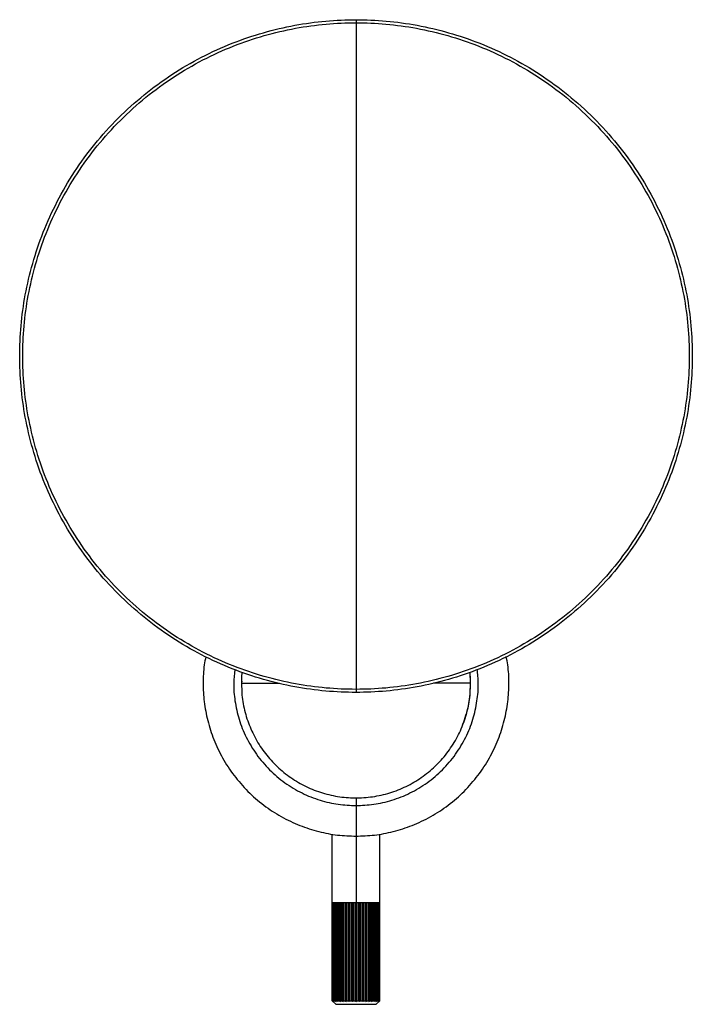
# Paper-space layout '_Posterior' of a CAD drawing. Header units: millimetres. Extents: x -811 to -591, y -189 to 133.
import ezdxf

# ---------------------------------------------------------------- set-up
doc = ezdxf.new("R2010")
doc.units = ezdxf.units.MM

psp = doc.layouts.new('_Posterior')

# ---------------------------------------------------------------- linework, layer by layer
at = {"color": 7, "linetype": 'Continuous', "lineweight": 25}
for p, q in [((-701, 133), (-701, -87)), ((-663.6, -84), (-663.69, -80.41)), ((-738.39, -83.32), (-738.42, -84)), ((-701, -121.5), (-701, -188.11)), ((-708.75, -187.89), (-708.75, -133.31)), ((-693.25, -187.89), (-693.25, -133.31)), ((-708.71, -155.79), (-708.75, -155.79)), ((-708.74, -187.89), (-708.74, -155.79)), ((-708.71, -155.79), (-708.71, -187.89)), ((-708.47, -155.79), (-708.61, -155.79)), ((-708.6, -187.89), (-708.6, -155.79)), ((-708.5, -155.79), (-708.5, -187.89)), ((-708.29, -187.89), (-708.29, -155.79)), ((-708.13, -155.79), (-708.13, -187.89)), ((-707.82, -187.89), (-707.82, -155.79)), ((-707.6, -155.79), (-707.6, -187.89)), ((-707.19, -187.89), (-707.19, -155.79)), ((-706.92, -155.79), (-706.92, -187.89)), ((-706.43, -187.89), (-706.43, -155.79)), ((-706.12, -155.79), (-706.14, -155.79)), ((-706.12, -155.79), (-706.12, -188.11)), ((-706.11, -155.79), (-706.11, -187.89)), ((-705.54, -187.89), (-705.54, -155.79)), ((-705.24, -155.79), (-705.24, -188.11)), ((-705.18, -155.79), (-705.18, -187.89)), ((-704.56, -187.89), (-704.56, -155.79)), ((-704.27, -155.79), (-704.27, -188.11)), ((-704.16, -155.79), (-704.16, -187.89)), ((-703.49, -187.89), (-703.49, -155.79)), ((-703.22, -155.79), (-703.22, -188.11)), ((-703.07, -155.79), (-703.07, -187.89)), ((-702.37, -187.89), (-702.37, -155.79)), ((-702.12, -155.79), (-702.12, -188.11)), ((-701.94, -155.79), (-701.94, -187.89)), ((-701.22, -187.89), (-701.22, -155.79)), ((-700.78, -155.79), (-700.78, -187.89)), ((-700.06, -187.89), (-700.06, -155.79)), ((-699.88, -155.79), (-699.88, -188.11)), ((-699.63, -155.79), (-699.63, -187.89)), ((-698.93, -187.89), (-698.93, -155.79)), ((-698.78, -155.79), (-698.78, -188.11)), ((-698.51, -155.79), (-698.51, -187.89)), ((-697.84, -187.89), (-697.84, -155.79)), ((-697.73, -155.79), (-697.73, -188.11)), ((-697.44, -155.79), (-697.44, -187.89)), ((-696.82, -187.89), (-696.82, -155.79)), ((-696.76, -155.79), (-696.76, -188.11)), ((-696.46, -155.79), (-696.46, -187.89)), ((-695.89, -187.89), (-695.89, -155.79)), ((-695.88, -155.79), (-695.88, -188.11)), ((-695.57, -155.79), (-695.57, -187.89)), ((-695.08, -187.89), (-695.08, -155.79)), ((-694.81, -155.79), (-694.81, -187.89)), ((-694.4, -187.89), (-694.4, -155.79)), ((-694.18, -155.79), (-694.18, -187.89)), ((-693.87, -187.89), (-693.87, -155.79)), ((-693.71, -155.79), (-693.71, -187.89)), ((-693.39, -155.79), (-693.55, -155.79)), ((-693.5, -187.89), (-693.5, -155.79)), ((-693.4, -155.79), (-693.4, -187.89)), ((-693.25, -155.79), (-693.32, -155.79)), ((-693.29, -187.89), (-693.29, -155.79)), ((-693.26, -155.79), (-693.26, -187.89)), ((-708.75, -187.89), (-707.64, -189)), ((-693.25, -187.89), (-694.36, -189))]:
    psp.add_line(p, q, dxfattribs=at)
at = {"color": 7, "linetype": 'Continuous', "lineweight": 25, "flags": 128}
for points in [[(-738.5, -84), (-738.5, -84)], [(-663.5, -84), (-663.5, -84)]]:
    psp.add_lwpolyline(points, dxfattribs=at)
at = {"color": 7, "linetype": 'Continuous', "lineweight": 25}
for points, knots in [([(-701, -87), (-704.24, -87), (-707.54, -86.86), (-714.23, -86.25), (-717.61, -85.79), (-724.42, -84.53), (-727.85, -83.73), (-734.69, -81.77), (-738.11, -80.62), (-744.88, -77.94), (-748.23, -76.41), (-754.82, -73.01), (-758.05, -71.13), (-764.34, -67.01), (-767.39, -64.79), (-773.27, -60.01), (-776.1, -57.47), (-781.47, -52.1), (-784.01, -49.27), (-788.79, -43.39), (-791.01, -40.34), (-795.13, -34.05), (-797.01, -30.82), (-800.41, -24.23), (-801.94, -20.88), (-804.62, -14.11), (-805.77, -10.69), (-807.73, -3.85), (-808.53, -0.42), (-809.79, 6.39), (-810.25, 9.77), (-810.86, 16.46), (-811, 19.76), (-811, 26.24), (-810.86, 29.54), (-810.25, 36.23), (-809.79, 39.61), (-808.53, 46.42), (-807.73, 49.85), (-805.77, 56.69), (-804.62, 60.11), (-801.94, 66.88), (-800.41, 70.23), (-797.01, 76.82), (-795.13, 80.05), (-791.01, 86.34), (-788.79, 89.39), (-784.01, 95.27), (-781.47, 98.1), (-776.1, 103.47), (-773.27, 106.01), (-767.39, 110.79), (-764.34, 113.01), (-758.05, 117.13), (-754.82, 119.01), (-748.23, 122.41), (-744.88, 123.94), (-738.11, 126.62), (-734.69, 127.77), (-727.85, 129.73), (-724.42, 130.53), (-717.61, 131.79), (-714.23, 132.25), (-707.54, 132.86), (-704.24, 133), (-701, 133)], [0, 0, 0, 0, 0.03125, 0.03125, 0.0625, 0.0625, 0.09375, 0.09375, 0.125, 0.125, 0.15625, 0.15625, 0.1875, 0.1875, 0.21875, 0.21875, 0.25, 0.25, 0.28125, 0.28125, 0.3125, 0.3125, 0.34375, 0.34375, 0.375, 0.375, 0.40625, 0.40625, 0.4375, 0.4375, 0.46875, 0.46875, 0.5, 0.5, 0.53125, 0.53125, 0.5625, 0.5625, 0.59375, 0.59375, 0.625, 0.625, 0.65625, 0.65625, 0.6875, 0.6875, 0.71875, 0.71875, 0.75, 0.75, 0.78125, 0.78125, 0.8125, 0.8125, 0.84375, 0.84375, 0.875, 0.875, 0.90625, 0.90625, 0.9375, 0.9375, 0.96875, 0.96875, 1, 1, 1, 1]), ([(-701, 133), (-697.76, 133), (-694.46, 132.86), (-687.77, 132.25), (-684.39, 131.79), (-677.58, 130.53), (-674.15, 129.73), (-667.31, 127.77), (-663.89, 126.62), (-657.12, 123.94), (-653.77, 122.41), (-647.18, 119.01), (-643.95, 117.13), (-637.66, 113.01), (-634.61, 110.79), (-628.73, 106.01), (-625.9, 103.47), (-620.53, 98.1), (-617.99, 95.27), (-613.21, 89.39), (-610.99, 86.34), (-606.87, 80.05), (-604.99, 76.82), (-601.59, 70.23), (-600.06, 66.88), (-597.38, 60.11), (-596.23, 56.69), (-594.27, 49.85), (-593.47, 46.42), (-592.21, 39.61), (-591.75, 36.23), (-591.14, 29.54), (-591, 26.24), (-591, 19.76), (-591.14, 16.46), (-591.75, 9.77), (-592.21, 6.39), (-593.47, -0.42), (-594.27, -3.85), (-596.23, -10.69), (-597.38, -14.11), (-600.06, -20.88), (-601.59, -24.23), (-604.99, -30.82), (-606.87, -34.05), (-610.99, -40.34), (-613.21, -43.39), (-617.99, -49.27), (-620.53, -52.1), (-625.9, -57.47), (-628.73, -60.01), (-634.61, -64.79), (-637.66, -67.01), (-643.95, -71.13), (-647.18, -73.01), (-653.77, -76.41), (-657.12, -77.94), (-663.89, -80.62), (-667.31, -81.77), (-674.15, -83.73), (-677.58, -84.53), (-684.39, -85.79), (-687.77, -86.25), (-694.46, -86.86), (-697.76, -87), (-701, -87)], [0, 0, 0, 0, 0.03125, 0.03125, 0.0625, 0.0625, 0.09375, 0.09375, 0.125, 0.125, 0.15625, 0.15625, 0.1875, 0.1875, 0.21875, 0.21875, 0.25, 0.25, 0.28125, 0.28125, 0.3125, 0.3125, 0.34375, 0.34375, 0.375, 0.375, 0.40625, 0.40625, 0.4375, 0.4375, 0.46875, 0.46875, 0.5, 0.5, 0.53125, 0.53125, 0.5625, 0.5625, 0.59375, 0.59375, 0.625, 0.625, 0.65625, 0.65625, 0.6875, 0.6875, 0.71875, 0.71875, 0.75, 0.75, 0.78125, 0.78125, 0.8125, 0.8125, 0.84375, 0.84375, 0.875, 0.875, 0.90625, 0.90625, 0.9375, 0.9375, 0.96875, 0.96875, 1, 1, 1, 1]), ([(-701, -86), (-704.21, -86), (-707.48, -85.86), (-714.11, -85.26), (-717.46, -84.8), (-724.21, -83.56), (-727.6, -82.76), (-734.38, -80.82), (-737.77, -79.67), (-744.48, -77.02), (-747.8, -75.51), (-754.33, -72.14), (-757.53, -70.27), (-763.76, -66.2), (-766.79, -63.99), (-772.62, -59.26), (-775.41, -56.74), (-780.74, -51.41), (-783.26, -48.62), (-787.99, -42.79), (-790.2, -39.76), (-794.27, -33.53), (-796.14, -30.33), (-799.51, -23.8), (-801.02, -20.48), (-803.67, -13.77), (-804.82, -10.38), (-806.76, -3.6), (-807.56, -0.21), (-808.8, 6.54), (-809.26, 9.89), (-809.86, 16.52), (-810, 19.79), (-810, 26.21), (-809.86, 29.48), (-809.26, 36.11), (-808.8, 39.46), (-807.56, 46.21), (-806.76, 49.6), (-804.82, 56.38), (-803.67, 59.77), (-801.02, 66.48), (-799.51, 69.8), (-796.14, 76.33), (-794.27, 79.53), (-790.2, 85.76), (-787.99, 88.79), (-783.26, 94.62), (-780.74, 97.41), (-775.41, 102.74), (-772.62, 105.26), (-766.79, 109.99), (-763.76, 112.2), (-757.53, 116.27), (-754.33, 118.14), (-747.8, 121.51), (-744.48, 123.02), (-737.77, 125.67), (-734.38, 126.82), (-727.6, 128.76), (-724.21, 129.56), (-717.46, 130.8), (-714.11, 131.26), (-707.48, 131.86), (-704.21, 132), (-701, 132)], [0, 0, 0, 0, 0.03125, 0.03125, 0.0625, 0.0625, 0.09375, 0.09375, 0.125, 0.125, 0.15625, 0.15625, 0.1875, 0.1875, 0.21875, 0.21875, 0.25, 0.25, 0.28125, 0.28125, 0.3125, 0.3125, 0.34375, 0.34375, 0.375, 0.375, 0.40625, 0.40625, 0.4375, 0.4375, 0.46875, 0.46875, 0.5, 0.5, 0.53125, 0.53125, 0.5625, 0.5625, 0.59375, 0.59375, 0.625, 0.625, 0.65625, 0.65625, 0.6875, 0.6875, 0.71875, 0.71875, 0.75, 0.75, 0.78125, 0.78125, 0.8125, 0.8125, 0.84375, 0.84375, 0.875, 0.875, 0.90625, 0.90625, 0.9375, 0.9375, 0.96875, 0.96875, 1, 1, 1, 1]), ([(-701, 132), (-697.79, 132), (-694.52, 131.86), (-687.89, 131.26), (-684.54, 130.8), (-677.79, 129.56), (-674.4, 128.76), (-667.62, 126.82), (-664.23, 125.67), (-657.52, 123.02), (-654.2, 121.51), (-647.67, 118.14), (-644.47, 116.27), (-638.24, 112.2), (-635.21, 109.99), (-629.38, 105.26), (-626.59, 102.74), (-621.26, 97.41), (-618.74, 94.62), (-614.01, 88.79), (-611.8, 85.76), (-607.73, 79.53), (-605.86, 76.33), (-602.49, 69.8), (-600.98, 66.48), (-598.33, 59.77), (-597.18, 56.38), (-595.24, 49.6), (-594.44, 46.21), (-593.2, 39.46), (-592.74, 36.11), (-592.14, 29.48), (-592, 26.21), (-592, 19.79), (-592.14, 16.52), (-592.74, 9.89), (-593.2, 6.54), (-594.44, -0.21), (-595.24, -3.6), (-597.18, -10.38), (-598.33, -13.77), (-600.98, -20.48), (-602.49, -23.8), (-605.86, -30.33), (-607.73, -33.53), (-611.8, -39.76), (-614.01, -42.79), (-618.74, -48.62), (-621.26, -51.41), (-626.59, -56.74), (-629.38, -59.26), (-635.21, -63.99), (-638.24, -66.2), (-644.47, -70.27), (-647.67, -72.14), (-654.2, -75.51), (-657.52, -77.02), (-664.23, -79.67), (-667.62, -80.82), (-674.4, -82.76), (-677.79, -83.56), (-684.54, -84.8), (-687.89, -85.26), (-694.52, -85.86), (-697.79, -86), (-701, -86)], [0, 0, 0, 0, 0.03125, 0.03125, 0.0625, 0.0625, 0.09375, 0.09375, 0.125, 0.125, 0.15625, 0.15625, 0.1875, 0.1875, 0.21875, 0.21875, 0.25, 0.25, 0.28125, 0.28125, 0.3125, 0.3125, 0.34375, 0.34375, 0.375, 0.375, 0.40625, 0.40625, 0.4375, 0.4375, 0.46875, 0.46875, 0.5, 0.5, 0.53125, 0.53125, 0.5625, 0.5625, 0.59375, 0.59375, 0.625, 0.625, 0.65625, 0.65625, 0.6875, 0.6875, 0.71875, 0.71875, 0.75, 0.75, 0.78125, 0.78125, 0.8125, 0.8125, 0.84375, 0.84375, 0.875, 0.875, 0.90625, 0.90625, 0.9375, 0.9375, 0.96875, 0.96875, 1, 1, 1, 1]), ([(-750.15, -75.34), (-750.32, -76.22), (-750.9, -79.07), (-751.09, -84), (-750.76, -90.12), (-749.6, -96.31), (-747.6, -102.51), (-744.73, -108.56), (-740.99, -114.27), (-736.47, -119.47), (-731.27, -123.99), (-725.56, -127.72), (-719.51, -130.61), (-713.31, -132.59), (-707.12, -133.79), (-703.01, -133.93), (-701, -134)], [0, 0, 0, 0, 0.03084, 0.099979, 0.169117, 0.241252, 0.315978, 0.392772, 0.47101, 0.549989, 0.628969, 0.707207, 0.784001, 0.858726, 0.930862, 1, 1, 1, 1]), ([(-701, -134), (-698.99, -133.93), (-694.88, -133.79), (-688.69, -132.59), (-682.49, -130.61), (-676.44, -127.72), (-670.73, -123.99), (-665.53, -119.47), (-661.01, -114.27), (-657.27, -108.56), (-654.4, -102.51), (-652.4, -96.31), (-651.24, -90.12), (-650.91, -84), (-651.1, -79.05), (-651.68, -76.18), (-651.86, -75.29)], [0, 0, 0, 0, 0.0691, 0.141195, 0.215879, 0.29263, 0.370823, 0.449759, 0.528694, 0.606888, 0.683639, 0.758323, 0.830418, 0.899518, 0.968618, 1, 1, 1, 1]), ([(-740.68, -79.55), (-740.82, -81.03), (-741.17, -84.45), (-740.69, -89.92), (-739.37, -95.88), (-737.02, -101.78), (-733.68, -107.37), (-729.41, -112.41), (-724.37, -116.68), (-718.78, -120.03), (-712.88, -122.35), (-706.91, -123.75), (-702.94, -123.92), (-701, -124)], [0, 0, 0, 0, 0.066316, 0.152774, 0.243593, 0.337981, 0.434909, 0.533158, 0.631407, 0.728335, 0.822723, 0.913542, 1, 1, 1, 1]), ([(-738.29, -80.36), (-738.32, -80.51), (-738.52, -81.7), (-738.46, -82.93), (-738.4, -84)], [0, 0, 0, 0, 0.121774, 1, 1, 1, 1]), ([(-701, -124), (-699.06, -123.92), (-695.09, -123.75), (-689.12, -122.35), (-683.22, -120.03), (-677.63, -116.68), (-672.59, -112.41), (-668.32, -107.37), (-664.98, -101.78), (-662.63, -95.88), (-661.31, -89.92), (-660.83, -84.42), (-661.18, -80.99), (-661.33, -79.48)], [0, 0, 0, 0, 0.086366, 0.177088, 0.271376, 0.3682, 0.466344, 0.564489, 0.661313, 0.755601, 0.846323, 0.932689, 1, 1, 1, 1]), ([(-663.57, -84), (-663.54, -83.44), (-663.48, -82.25), (-663.66, -81.06), (-663.75, -80.43)], [0, 0, 0, 0, 0.468012, 1, 1, 1, 1]), ([(-738.5, -84), (-738.5, -84), (-738.5, -84), (-738.5, -84), (-738.5, -84), (-738.49, -84), (-738.52, -84), (-738.5, -84), (-738.5, -84)], [0, 0, 0, 0, 0.558386, 0.804076, 0.868424, 0.932771, 0.997119, 1, 1, 1, 1]), ([(-738.5, -84), (-738.5, -84), (-738.5, -84), (-738.5, -84), (-738.5, -84), (-738.5, -84), (-738.5, -84), (-738.5, -84), (-738.5, -84), (-738.5, -84), (-738.5, -84), (-738.5, -84), (-738.5, -84), (-738.5, -84), (-738.48, -84), (-738.47, -84), (-738.38, -84), (-738.27, -84), (-738, -84), (-737.84, -84), (-737.64, -84), (-737.6, -84), (-737.54, -84), (-737.52, -84), (-737.5, -84), (-737.5, -84), (-737.5, -84), (-737.5, -84), (-737.49, -84), (-737.49, -84), (-737.46, -84), (-737.33, -84), (-737.01, -84), (-736.33, -84), (-732.61, -84), (-729.09, -84), (-725.97, -84)], [0, 0, 0, 0, 0.03125, 0.046875, 0.054688, 0.058594, 0.060547, 0.061035, 0.061279, 0.061279, 0.061523, 0.061523, 0.0625, 0.125, 0.125, 0.25, 0.25, 0.5, 0.5, 0.75, 0.75, 0.8125, 0.8125, 0.84375, 0.845703, 0.846191, 0.846313, 0.846313, 0.846436, 0.846436, 0.84668, 0.847656, 0.851563, 0.859375, 0.875, 1, 1, 1, 1]), ([(-738.4, -84), (-738.4, -85.29), (-738.4, -88.49), (-737.39, -93.56), (-735.53, -99.02), (-732.81, -104.13), (-729.36, -108.76), (-725.24, -112.81), (-720.55, -116.18), (-715.39, -118.79), (-709.9, -120.58), (-704.2, -121.51), (-698.42, -121.56), (-692.7, -120.72), (-687.18, -119.02), (-681.98, -116.49), (-677.24, -113.2), (-673.05, -109.22), (-669.52, -104.64), (-666.72, -99.58), (-664.77, -94.16), (-663.65, -88.91), (-663.6, -85.49), (-663.58, -84)], [0, 0, 0, 0, 0.033059, 0.082039, 0.130927, 0.179811, 0.228696, 0.277581, 0.326465, 0.37535, 0.424235, 0.473119, 0.522004, 0.570889, 0.619773, 0.668658, 0.717542, 0.766427, 0.815312, 0.864196, 0.913081, 0.961966, 1, 1, 1, 1]), ([(-663.5, -84), (-663.5, -84), (-663.5, -84), (-663.5, -84), (-663.5, -84), (-663.5, -84), (-663.5, -84), (-663.5, -84), (-663.5, -84), (-663.5, -84), (-663.5, -84), (-663.5, -84), (-663.51, -84), (-663.53, -84), (-663.55, -84), (-663.65, -84), (-663.75, -84), (-664.02, -84), (-664.18, -84), (-664.37, -84), (-664.41, -84), (-664.46, -84), (-664.48, -84), (-664.5, -84), (-664.5, -84), (-664.5, -84), (-664.5, -84), (-664.51, -84), (-664.56, -84), (-664.71, -84), (-665.04, -84), (-665.7, -84), (-669.28, -84), (-672.67, -84), (-675.68, -84)], [0, 0, 0, 0, 0.03125, 0.03125, 0.031738, 0.031738, 0.032227, 0.033203, 0.035156, 0.039063, 0.046875, 0.0625, 0.125, 0.125, 0.25, 0.25, 0.5, 0.5, 0.75, 0.75, 0.8125, 0.8125, 0.84375, 0.844727, 0.845215, 0.845215, 0.845459, 0.845459, 0.845703, 0.847656, 0.851563, 0.859375, 0.875, 1, 1, 1, 1]), ([(-666.57, -98.87), (-665.85, -96.92), (-664.44, -93.15), (-663.56, -88.08), (-663.59, -85.07), (-663.6, -84)], [0, 0, 0, 0, 0.407365, 0.790414, 1, 1, 1, 1]), ([(-663.5, -84), (-663.5, -84), (-663.5, -84), (-663.5, -84), (-663.5, -84), (-663.51, -84), (-663.48, -84), (-663.5, -84), (-663.51, -84)], [0, 0, 0, 0, 0.556563, 0.801451, 0.865589, 0.929726, 0.993863, 1, 1, 1, 1]), ([(-701, -155.79), (-701.98, -155.79), (-704.01, -155.79), (-706.58, -155.79), (-708.13, -155.79), (-708.34, -155.79), (-708.38, -155.79)], [0, 0, 0, 0, 0.2864622, 0.5965265, 0.9065909, 1, 1, 1, 1]), ([(-693.65, -155.79), (-693.69, -155.79), (-693.89, -155.79), (-695.42, -155.79), (-697.99, -155.79), (-700.02, -155.79), (-701, -155.79)], [0, 0, 0, 0, 0.07705, 0.392709, 0.708369, 1, 1, 1, 1]), ([(-707.64, -189), (-707.64, -189), (-707.61, -189), (-707.46, -189), (-707.34, -189), (-707.01, -189), (-706.81, -189), (-706.31, -189), (-706.02, -189), (-705.37, -189), (-705.01, -189), (-704.26, -189), (-703.85, -189), (-703.04, -189), (-702.62, -189), (-701.8, -189), (-701.39, -189), (-700.61, -189), (-700.2, -189), (-699.38, -189), (-698.96, -189), (-698.15, -189), (-697.74, -189), (-696.99, -189), (-696.63, -189), (-695.98, -189), (-695.69, -189), (-695.19, -189), (-694.99, -189), (-694.66, -189), (-694.54, -189), (-694.39, -189), (-694.36, -189), (-694.36, -189)], [0, 0, 0, 0, 0.0625, 0.0625, 0.125, 0.125, 0.1875, 0.1875, 0.25, 0.25, 0.3125, 0.3125, 0.375, 0.375, 0.4375, 0.4375, 0.5, 0.5, 0.5625, 0.5625, 0.625, 0.625, 0.6875, 0.6875, 0.75, 0.75, 0.8125, 0.8125, 0.875, 0.875, 0.9375, 0.9375, 1, 1, 1, 1])]:
    psp.add_open_spline(points, degree=3, knots=knots, dxfattribs=at)
for points in [[(-708.6, -155.79), (-708.65, -155.79), (-708.68, -155.79), (-708.71, -155.79)], [(-708.29, -155.79), (-708.37, -155.79), (-708.44, -155.79), (-708.5, -155.79)], [(-707.82, -155.79), (-707.93, -155.79), (-708.04, -155.79), (-708.13, -155.79)], [(-707.19, -155.79), (-707.34, -155.79), (-707.47, -155.79), (-707.6, -155.79)], [(-706.43, -155.79), (-706.6, -155.79), (-706.77, -155.79), (-706.92, -155.79)], [(-705.54, -155.79), (-705.74, -155.79), (-705.93, -155.79), (-706.11, -155.79)], [(-704.56, -155.79), (-704.77, -155.79), (-704.98, -155.79), (-705.18, -155.79)], [(-703.49, -155.79), (-703.72, -155.79), (-703.94, -155.79), (-704.16, -155.79)], [(-702.37, -155.79), (-702.61, -155.79), (-702.84, -155.79), (-703.07, -155.79)], [(-701.22, -155.79), (-701.46, -155.79), (-701.7, -155.79), (-701.94, -155.79)], [(-700.06, -155.79), (-700.3, -155.79), (-700.54, -155.79), (-700.78, -155.79)], [(-698.93, -155.79), (-699.16, -155.79), (-699.39, -155.79), (-699.63, -155.79)], [(-697.84, -155.79), (-698.06, -155.79), (-698.28, -155.79), (-698.51, -155.79)], [(-696.82, -155.79), (-697.02, -155.79), (-697.23, -155.79), (-697.44, -155.79)], [(-695.89, -155.79), (-696.07, -155.79), (-696.26, -155.79), (-696.46, -155.79)], [(-695.08, -155.79), (-695.23, -155.79), (-695.4, -155.79), (-695.57, -155.79)], [(-694.4, -155.79), (-694.53, -155.79), (-694.66, -155.79), (-694.81, -155.79)], [(-693.87, -155.79), (-693.96, -155.79), (-694.07, -155.79), (-694.18, -155.79)], [(-693.5, -155.79), (-693.56, -155.79), (-693.63, -155.79), (-693.71, -155.79)], [(-693.29, -155.79), (-693.32, -155.79), (-693.35, -155.79), (-693.4, -155.79)], [(-708.75, -187.89), (-708.75, -187.89), (-708.75, -187.89), (-708.74, -187.89)], [(-708.74, -187.89), (-708.66, -187.97), (-708.59, -188.04), (-708.51, -188.11)], [(-708.51, -188.11), (-708.57, -188.04), (-708.64, -187.97), (-708.71, -187.89)], [(-708.71, -187.89), (-708.68, -187.89), (-708.65, -187.89), (-708.6, -187.89)], [(-708.6, -187.89), (-708.51, -187.97), (-708.43, -188.04), (-708.34, -188.11)], [(-708.34, -188.11), (-708.39, -188.04), (-708.45, -187.97), (-708.5, -187.89)], [(-708.5, -187.89), (-708.44, -187.89), (-708.37, -187.89), (-708.29, -187.89)], [(-708.29, -187.89), (-708.2, -187.97), (-708.1, -188.04), (-708.01, -188.11)], [(-708.01, -188.11), (-708.05, -188.04), (-708.09, -187.97), (-708.13, -187.89)], [(-708.13, -187.89), (-708.04, -187.89), (-707.93, -187.89), (-707.82, -187.89)], [(-707.82, -187.89), (-707.72, -187.97), (-707.62, -188.04), (-707.52, -188.11)], [(-707.52, -188.11), (-707.55, -188.04), (-707.57, -187.97), (-707.6, -187.89)], [(-707.6, -187.89), (-707.47, -187.89), (-707.34, -187.89), (-707.19, -187.89)], [(-707.19, -187.89), (-707.09, -187.97), (-706.99, -188.04), (-706.89, -188.11)], [(-706.89, -188.11), (-706.9, -188.04), (-706.91, -187.97), (-706.92, -187.89)], [(-706.92, -187.89), (-706.77, -187.89), (-706.6, -187.89), (-706.43, -187.89)], [(-706.43, -187.89), (-706.33, -187.97), (-706.22, -188.04), (-706.12, -188.11)], [(-706.12, -188.11), (-706.12, -188.04), (-706.11, -187.97), (-706.11, -187.89)], [(-706.11, -187.89), (-705.93, -187.89), (-705.74, -187.89), (-705.54, -187.89)], [(-705.54, -187.89), (-705.44, -187.97), (-705.34, -188.04), (-705.24, -188.11)], [(-705.24, -188.11), (-705.22, -188.04), (-705.2, -187.97), (-705.18, -187.89)], [(-705.18, -187.89), (-704.98, -187.89), (-704.77, -187.89), (-704.56, -187.89)], [(-704.56, -187.89), (-704.46, -187.97), (-704.36, -188.04), (-704.27, -188.11)], [(-704.27, -188.11), (-704.23, -188.04), (-704.2, -187.97), (-704.16, -187.89)], [(-704.16, -187.89), (-703.94, -187.89), (-703.72, -187.89), (-703.49, -187.89)], [(-703.49, -187.89), (-703.4, -187.97), (-703.31, -188.04), (-703.22, -188.11)], [(-703.22, -188.11), (-703.17, -188.04), (-703.12, -187.97), (-703.07, -187.89)], [(-703.07, -187.89), (-702.84, -187.89), (-702.61, -187.89), (-702.37, -187.89)], [(-702.37, -187.89), (-702.29, -187.97), (-702.21, -188.04), (-702.12, -188.11)], [(-702.12, -188.11), (-702.06, -188.04), (-702, -187.97), (-701.94, -187.89)], [(-701.94, -187.89), (-701.7, -187.89), (-701.46, -187.89), (-701.22, -187.89)], [(-701.22, -187.89), (-701.15, -187.97), (-701.07, -188.04), (-701, -188.11)], [(-701, -188.11), (-700.93, -188.04), (-700.85, -187.97), (-700.78, -187.89)], [(-700.78, -187.89), (-700.54, -187.89), (-700.3, -187.89), (-700.06, -187.89)], [(-700.06, -187.89), (-700, -187.97), (-699.94, -188.04), (-699.88, -188.11)], [(-699.88, -188.11), (-699.79, -188.04), (-699.71, -187.97), (-699.63, -187.89)], [(-699.63, -187.89), (-699.39, -187.89), (-699.16, -187.89), (-698.93, -187.89)], [(-698.93, -187.89), (-698.88, -187.97), (-698.83, -188.04), (-698.78, -188.11)], [(-698.78, -188.11), (-698.69, -188.04), (-698.6, -187.97), (-698.51, -187.89)], [(-698.51, -187.89), (-698.28, -187.89), (-698.06, -187.89), (-697.84, -187.89)], [(-697.84, -187.89), (-697.8, -187.97), (-697.77, -188.04), (-697.73, -188.11)], [(-697.73, -188.11), (-697.64, -188.04), (-697.54, -187.97), (-697.44, -187.89)], [(-697.44, -187.89), (-697.23, -187.89), (-697.02, -187.89), (-696.82, -187.89)], [(-696.82, -187.89), (-696.8, -187.97), (-696.78, -188.04), (-696.76, -188.11)], [(-696.76, -188.11), (-696.66, -188.04), (-696.56, -187.97), (-696.46, -187.89)], [(-696.46, -187.89), (-696.26, -187.89), (-696.07, -187.89), (-695.89, -187.89)], [(-695.89, -187.89), (-695.89, -187.97), (-695.88, -188.04), (-695.88, -188.11)], [(-695.88, -188.11), (-695.78, -188.04), (-695.67, -187.97), (-695.57, -187.89)], [(-695.57, -187.89), (-695.4, -187.89), (-695.23, -187.89), (-695.08, -187.89)], [(-695.08, -187.89), (-695.09, -187.97), (-695.1, -188.04), (-695.11, -188.11)], [(-695.11, -188.11), (-695.01, -188.04), (-694.91, -187.97), (-694.81, -187.89)], [(-694.81, -187.89), (-694.66, -187.89), (-694.53, -187.89), (-694.4, -187.89)], [(-694.4, -187.89), (-694.43, -187.97), (-694.45, -188.04), (-694.48, -188.11)], [(-694.48, -188.11), (-694.38, -188.04), (-694.28, -187.97), (-694.18, -187.89)], [(-694.18, -187.89), (-694.07, -187.89), (-693.96, -187.89), (-693.87, -187.89)], [(-693.87, -187.89), (-693.91, -187.97), (-693.95, -188.04), (-693.99, -188.11)], [(-693.99, -188.11), (-693.9, -188.04), (-693.8, -187.97), (-693.71, -187.89)], [(-693.71, -187.89), (-693.63, -187.89), (-693.56, -187.89), (-693.5, -187.89)], [(-693.5, -187.89), (-693.55, -187.97), (-693.61, -188.04), (-693.66, -188.11)], [(-693.66, -188.11), (-693.57, -188.04), (-693.49, -187.97), (-693.4, -187.89)], [(-693.29, -187.89), (-693.36, -187.97), (-693.43, -188.04), (-693.49, -188.11)], [(-693.49, -188.11), (-693.41, -188.04), (-693.34, -187.97), (-693.26, -187.89)], [(-693.4, -187.89), (-693.35, -187.89), (-693.32, -187.89), (-693.29, -187.89)], [(-693.26, -187.89), (-693.25, -187.89), (-693.25, -187.89), (-693.25, -187.89)]]:
    psp.add_open_spline(points, degree=3, dxfattribs=at)

doc.saveas('drawing.dxf')
